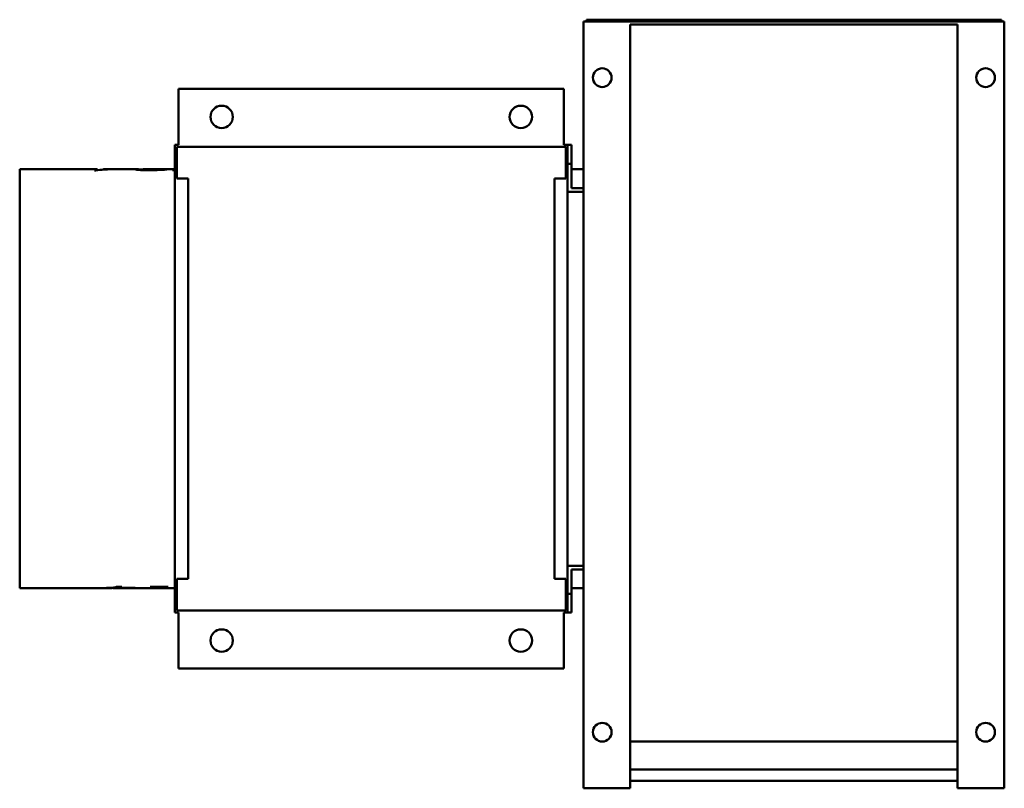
# Model space of a CAD drawing. Header units: millimetres. Extents: x 157 to 683, y 91 to 503.
import ezdxf

# ---------------------------------------------------------------- set-up
doc = ezdxf.new("R2010")
doc.units = ezdxf.units.MM
doc.header["$LTSCALE"] = 2
doc.layers.add('Widoczne (ISO)', color=7, linetype='Continuous', lineweight=50)

msp = doc.modelspace()

# ---------------------------------------------------------------- linework, layer by layer
at = {"layer": 'Widoczne (ISO)'}
for p, q in [((683.25, 501.5), (458.25, 501.5)), ((458.25, 91.5), (458.25, 501.5)), ((459.75, 502.5), (465.75, 502.5)), ((459.75, 502.5), (459.75, 501.5)), ((465.75, 502.5), (675.75, 502.5)), ((675.75, 502.5), (681.75, 502.5)), ((681.75, 501.5), (681.75, 502.5)), ((683.25, 91.5), (683.25, 501.5)), ((658.25, 500), (483.25, 500)), ((483.25, 91.5), (483.25, 500)), ((658.25, 91.5), (658.25, 500)), ((241.75, 465.5), (447.75, 465.5)), ((241.75, 435.5), (241.75, 465.5)), ((447.75, 465.5), (447.75, 435.5)), ((239.75, 435.5), (241.75, 435.5)), ((239.75, 435.5), (239.75, 185.5)), ((240.75, 434.5), (448.75, 434.5)), ((240.75, 434.5), (240.75, 417.5)), ((447.75, 435.5), (449.75, 435.5)), ((448.75, 434.5), (448.75, 417.5)), ((449.75, 435.5), (451.75, 435.5)), ((449.75, 185.5), (449.75, 435.5)), ((451.75, 435.5), (451.75, 425.5)), ((156.75, 422.5), (156.75, 198.5)), ((197.83, 422.5), (156.75, 422.5)), ((197.53, 421.94), (196.72, 421.94)), ((201.3, 422.34), (201.3, 422.44)), ((203.99, 422.5), (201.67, 422.5)), ((219.84, 422.5), (205.75, 422.5)), ((222.55, 422.01), (222.55, 422.43)), ((222.82, 422.48), (222.82, 422.49)), ((227.77, 422.5), (223.13, 422.5)), ((239.75, 422.5), (231.54, 422.5)), ((235, 422.33), (235, 422.38)), ((239.75, 422.01), (238.48, 422.01)), ((451.75, 425.5), (449.75, 425.5)), ((451.75, 425.5), (451.75, 412.5)), ((458.25, 422.5), (451.75, 422.5)), ((240.75, 417.5), (246.75, 417.5)), ((246.75, 417.5), (246.75, 203.5)), ((442.75, 417.5), (448.75, 417.5)), ((442.75, 203.5), (442.75, 417.5)), ((451.75, 412.5), (458.25, 412.5)), ((458.25, 410.5), (449.75, 410.5)), ((458.25, 210.5), (449.75, 210.5)), ((451.75, 208.5), (458.25, 208.5)), ((451.75, 195.5), (451.75, 208.5)), ((240.75, 186.5), (240.75, 203.5)), ((246.75, 203.5), (240.75, 203.5)), ((448.75, 203.5), (442.75, 203.5)), ((448.75, 203.5), (448.75, 186.5)), ((204.77, 198.5), (156.75, 198.5)), ((206.01, 198.58), (203.02, 198.58)), ((203.7, 198.69), (206.66, 198.69)), ((206.01, 198.69), (206.01, 198.58)), ((212.16, 198.5), (207.47, 198.5)), ((208.6, 199.28), (211.32, 199.28)), ((208.7, 199.28), (208.7, 198.58)), ((216.1, 198.58), (208.7, 198.58)), ((209.38, 199.28), (209.38, 198.69)), ((209.38, 198.69), (218.44, 198.69)), ((226.42, 198.5), (213.98, 198.5)), ((216.1, 198.69), (216.1, 198.58)), ((217.67, 198.69), (217.67, 198.57)), ((226.74, 199.23), (236.23, 199.23)), ((229.23, 199.23), (229.23, 199)), ((239.75, 198.5), (229.28, 198.5)), ((233.97, 199.23), (233.97, 199.13)), ((235.97, 199.23), (235.97, 199.16)), ((451.75, 195.5), (449.75, 195.5)), ((458.25, 198.5), (451.75, 198.5)), ((451.75, 185.5), (451.75, 195.5)), ((241.75, 185.5), (239.75, 185.5)), ((448.75, 186.64), (240.75, 186.64)), ((448.75, 186.5), (240.75, 186.5)), ((241.75, 155.5), (241.75, 185.5)), ((447.75, 185.5), (447.75, 155.5)), ((449.75, 185.5), (447.75, 185.5)), ((449.75, 185.5), (451.75, 185.5)), ((447.75, 155.5), (241.75, 155.5)), ((483.25, 116.5), (658.25, 116.5)), ((658.25, 101.5), (483.25, 101.5)), ((658.25, 95.42), (483.25, 95.42)), ((458.25, 91.5), (483.25, 91.5)), ((658.25, 91.5), (683.25, 91.5))]:
    msp.add_line(p, q, dxfattribs=at)
for centre, radius in [((468.25, 471.5), 5), ((673.25, 471.5), 5), ((264.75, 450.5), 6), ((424.75, 450.5), 6), ((264.75, 170.5), 6), ((424.75, 170.5), 6), ((468.25, 121.5), 5), ((673.25, 121.5), 5)]:
    msp.add_circle(centre, radius, dxfattribs=at)
for points in [[(196.72, 421.94), (197.4, 422.63), (198.09, 422.68), (198.77, 422.1)], [(205.75, 422.5), (203.01, 422.5), (200.27, 422.31), (197.53, 421.94)], [(201.3, 422.44), (202.49, 422.49), (203.68, 422.51), (204.87, 422.49)], [(201.67, 422.5), (201.55, 422.5), (201.42, 422.48), (201.3, 422.44)], [(222.67, 422.48), (222.59, 422.47), (222.55, 422.45), (222.55, 422.43)], [(229.76, 422.5), (228.07, 422.49), (225.71, 422.49), (222.67, 422.48)], [(223.13, 422.5), (223.02, 422.5), (222.92, 422.5), (222.82, 422.49)], [(222.82, 422.49), (225.06, 422.5), (226.88, 422.5), (228.29, 422.5)], [(235.44, 422.35), (231.95, 422.17), (228.61, 421.96), (225.44, 421.96)], [(228.29, 422.5), (228.72, 422.5), (229.13, 422.5), (229.52, 422.5)], [(231.54, 422.5), (230.98, 422.5), (230.39, 422.5), (229.76, 422.5)], [(235, 422.38), (235.15, 422.37), (235.3, 422.36), (235.44, 422.35)], [(238.48, 422.01), (238.91, 422.15), (239.33, 422.25), (239.75, 422.33)], [(203.02, 198.58), (203.25, 198.61), (203.47, 198.65), (203.7, 198.69)], [(204.77, 198.5), (205.18, 198.5), (205.59, 198.53), (206.01, 198.58)], [(208.7, 198.58), (207.8, 198.46), (206.9, 198.47), (206.01, 198.62)], [(206.66, 198.69), (207.31, 198.82), (207.95, 199.02), (208.6, 199.28)], [(211.32, 199.28), (210.67, 199.02), (210.02, 198.82), (209.38, 198.69)], [(212.16, 198.5), (213.47, 198.5), (214.78, 198.53), (216.1, 198.58)], [(217.67, 198.57), (216.13, 198.51), (214.6, 198.49), (213.06, 198.5)], [(218.44, 198.69), (218.19, 198.64), (217.93, 198.6), (217.67, 198.57)], [(226.42, 198.5), (227.19, 198.5), (227.95, 198.59), (228.72, 198.78)], [(226.55, 199.16), (226.61, 199.18), (226.68, 199.21), (226.74, 199.23)], [(231.58, 198.78), (230.34, 198.48), (229.09, 198.42), (227.85, 198.61)], [(228.72, 198.78), (229.06, 198.87), (229.23, 198.95), (229.23, 199)], [(232.82, 199.04), (232.41, 198.99), (232, 198.89), (231.58, 198.78)], [(233.97, 199.13), (233.46, 199.11), (233.08, 199.08), (232.82, 199.04)], [(235.97, 199.16), (234.96, 199.16), (234.29, 199.15), (233.97, 199.13)], [(236.23, 199.23), (236.15, 199.21), (236.06, 199.18), (235.97, 199.16)]]:
    msp.add_open_spline(points, degree=3, dxfattribs=at)
for points, knots in [([(218.92, 422.41), (218.92, 422.5), (219.6, 422.52), (220.96, 422.48), (221.44, 422.46), (221.98, 422.44), (222.55, 422.41)], [0, 0, 0, 0, 1, 1, 1, 1.358636, 1.358636, 1.358636, 1.358636]), ([(225.44, 421.96), (223.29, 421.96), (221.66, 422.03), (220.57, 422.14), (219.47, 422.25), (218.92, 422.34), (218.92, 422.41)], [0, 0, 0, 0, 1, 1, 1, 2, 2, 2, 2]), ([(222.55, 422.43), (222.55, 422.38), (223.03, 422.32), (223.97, 422.26), (224.92, 422.2), (226.07, 422.16), (227.43, 422.16)], [0, 0, 0, 0, 1, 1, 1, 2, 2, 2, 2]), ([(227.43, 422.16), (228.51, 422.16), (229.54, 422.18), (230.54, 422.21), (231.54, 422.24), (233.03, 422.31), (235, 422.38)], [0, 0, 0, 0, 1, 1, 1, 2, 2, 2, 2]), ([(229.23, 199), (229.23, 199.05), (229.07, 199.08), (228.76, 199.11), (228.45, 199.13), (227.71, 199.15), (226.55, 199.16)], [0, 0, 0, 0, 1, 1, 1, 2, 2, 2, 2])]:
    msp.add_open_spline(points, degree=3, knots=knots, dxfattribs=at)

doc.saveas('drawing.dxf')
